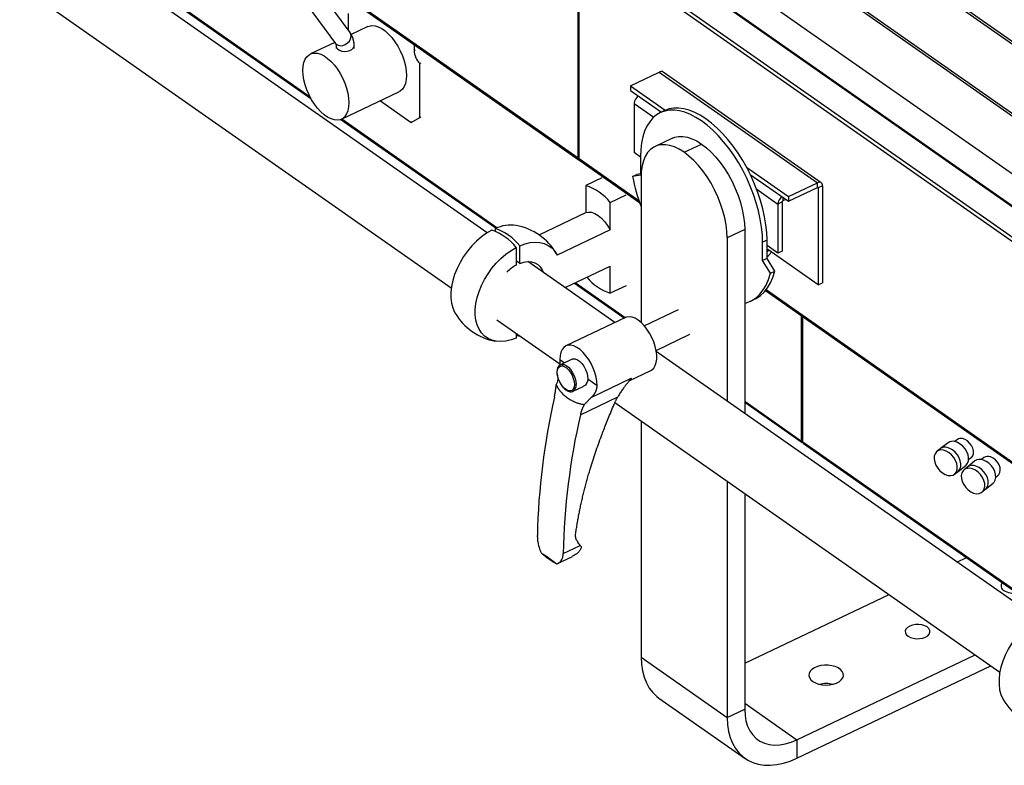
# Model space of a CAD drawing. Header units: millimetres. Extents: x 101 to 1818, y 136 to 1912.
# Tile 3 of 10: x 787 to 1223, y 529 to 859. Entities that reach past the tile are written whole.
import ezdxf

# ---------------------------------------------------------------- set-up
doc = ezdxf.new("R2010")
doc.units = ezdxf.units.MM

msp = doc.modelspace()

# ---------------------------------------------------------------- linework, layer by layer
at = {"color": 7, "linetype": 'Continuous', "lineweight": 25}
for p, q in [((1435.44, 701.43), (1059.1, 964.87)), ((1436.2, 702.13), (1059.86, 965.57)), ((1421.42, 679.44), (1045.08, 942.88)), ((1421.73, 680.4), (1045.39, 943.83)), ((1421.42, 653.85), (1045.08, 917.29)), ((1430.69, 632.77), (1044.05, 903.42)), ((1430.84, 633.13), (1044.44, 903.61)), ((993.76, 764.4), (803.37, 897.67)), ((1034.12, 797.44), (1034.12, 895.04)), ((1422.55, 623.14), (1034.44, 894.82)), ((1034.44, 797.21), (1034.44, 894.82)), ((1423.18, 624.61), (1035.08, 896.29)), ((933.03, 853.05), (907.19, 888.12)), ((900.75, 883.38), (926.59, 848.3)), ((1034.12, 797.44), (909.97, 884.34)), ((910.76, 883.27), (1034.45, 796.69)), ((915.39, 824.52), (840.35, 877.05)), ((840.59, 876.5), (915.72, 823.91)), ((786.74, 873.92), (977.86, 740.13)), ((932.14, 861.59), (932.14, 854.25)), ((940.94, 855.73), (933.53, 852.2)), ((926.26, 848.75), (915.48, 843.61)), ((926.84, 847.09), (926.84, 846.1)), ((934.84, 846.1), (934.84, 847.09)), ((961.41, 847.82), (961.41, 845.11)), ((961.87, 845.33), (961.41, 845.11)), ((964.42, 839.55), (963.95, 839.33)), ((963.95, 815.56), (963.95, 839.33)), ((1057.18, 829.5), (1069.99, 835.6)), ((1069.99, 835.6), (1139.98, 786.61)), ((1141.64, 786.62), (1071.65, 835.61)), ((1057.18, 829.5), (1072.64, 818.69)), ((1057.18, 829.5), (1057.18, 827.46)), ((929.24, 814.72), (954.69, 826.84)), ((1057.18, 827.46), (1070.9, 817.86)), ((946.45, 822.91), (960.14, 813.34)), ((1058.82, 821.73), (1058.82, 800.01)), ((1058.82, 821.73), (1067.5, 815.65)), ((960.14, 813.34), (963.95, 815.56)), ((963.95, 815.56), (964.42, 815.78)), ((1072.37, 818.56), (1070.44, 817.64)), ((929, 814.61), (997.75, 766.49)), ((998.09, 766.63), (929.33, 814.76)), ((960.6, 813.56), (960.14, 813.34)), ((1075.81, 806.36), (1068.1, 802.68)), ((1080.99, 800.09), (1088.71, 803.76)), ((1061.67, 798.02), (1058.82, 800.01)), ((1061.67, 798.2), (1061.67, 790.03)), ((1034.12, 797.44), (1034.44, 797.59)), ((1060.99, 778.63), (1034.44, 797.21)), ((1034.77, 796.47), (1061.22, 777.95)), ((1058.14, 789.33), (1060.07, 790.25)), ((1061.67, 790.03), (1058.14, 789.33)), ((1061.67, 790.57), (1060.07, 790.25)), ((1108.63, 793.49), (1127.17, 780.51)), ((1110.27, 790.3), (1127.17, 778.47)), ((1044.49, 788.78), (1037.47, 785.44)), ((1037.47, 785.44), (1037.47, 773.4)), ((1061.9, 788.96), (1061.9, 724.82)), ((1127.17, 780.51), (1139.98, 786.61)), ((1139.98, 784.57), (1139.98, 786.61)), ((1142.22, 785.31), (1140.29, 784.39)), ((1142.22, 785.31), (1142.22, 742.36)), ((1048.28, 777.87), (1055.3, 781.21)), ((1113.12, 783.72), (1122.45, 777.19)), ((1127.17, 778.47), (1139.98, 784.57)), ((1127.17, 780.51), (1127.17, 778.47)), ((1140.01, 784.58), (1140.29, 784.39)), ((1140.29, 784.39), (1140.29, 741.44)), ((1048.28, 765.83), (1048.28, 777.87)), ((1124.38, 778.11), (1122.45, 777.19)), ((1122.45, 777.19), (1122.45, 755.47)), ((1124.38, 778.11), (1124.38, 756.39)), ((1124.68, 780.21), (1124.68, 778.58)), ((1126.07, 779.24), (1124.68, 778.58)), ((1016.73, 763.53), (1037.47, 773.4)), ((997.35, 766.32), (997.35, 765.09)), ((1048.28, 765.83), (1024.77, 754.64)), ((1107.79, 765.91), (1100.08, 762.23)), ((1107.79, 765.91), (1107.79, 684.58)), ((1008.17, 750.92), (1008.17, 758.75)), ((1100.08, 762.23), (1100.08, 689.98)), ((1117.68, 761.26), (1115.75, 760.34)), ((1115.75, 752.17), (1115.75, 760.34)), ((1117.68, 753.09), (1117.68, 761.26)), ((1122.45, 755.47), (1117.68, 758.81)), ((1006.62, 758.01), (1006.62, 750.19)), ((1117.68, 756.78), (1118.02, 756.54)), ((1117.68, 756.09), (1117.71, 756.06)), ((1117.71, 756.06), (1117.68, 756.05)), ((1117.71, 754.02), (1117.71, 756.06)), ((1118.02, 757.03), (1118.02, 756.54)), ((1140.29, 741.44), (1118.02, 757.03)), ((1118.02, 756.54), (1118.43, 756.74)), ((1124.38, 756.39), (1122.45, 755.47)), ((1008.17, 750.92), (1006.62, 752)), ((1050.36, 724.78), (1011.82, 751.76)), ((1117.68, 753.09), (1115.75, 752.17)), ((1119.27, 746.54), (1115.75, 752.17)), ((1117.68, 754.01), (1117.71, 754.02)), ((1121.2, 747.46), (1117.68, 753.09)), ((1028.27, 740.24), (1048.28, 749.77)), ((1048.28, 737.74), (1048.28, 749.77)), ((1119.27, 746.54), (1121.2, 747.46)), ((1032.42, 742.22), (1054.51, 726.76)), ((1054.83, 726.91), (1032.74, 742.37)), ((1140.29, 741.44), (1142.22, 742.36)), ((1055.3, 741.08), (1048.28, 737.74)), ((1117.01, 738.9), (1297, 612.9)), ((1297.06, 613.38), (1117.28, 739.23)), ((1110.2, 734.12), (1112.13, 735.04)), ((1078.41, 730.39), (1063.42, 723.25)), ((998.08, 725.98), (1025.88, 706.51)), ((1055.01, 727), (1028.61, 714.43)), ((1133.02, 672.17), (1133.02, 727.69)), ((1133.53, 671.82), (1133.53, 727.33)), ((1006.62, 720), (1006.62, 717.92)), ((1068.58, 712.42), (1083.57, 719.55)), ((1008.17, 718.66), (1008.17, 718.92)), ((1008.38, 718.77), (1008.17, 718.66)), ((1237.43, 593.83), (1068.66, 711.97)), ((1025.92, 708.48), (1025.87, 705.85)), ((1025.92, 708.48), (1028.07, 706.97)), ((1031.4, 708.56), (1026.2, 706.09)), ((1056.71, 699.01), (1066.18, 703.52)), ((1038.33, 699.8), (1042.47, 696.9)), ((1040.07, 691.79), (1057.51, 700.1)), ((1031.79, 694.35), (1036.27, 696.48)), ((1035.02, 683.94), (1051.56, 691.82)), ((1050.35, 689.39), (1220.8, 570.07)), ((1133.02, 672.17), (1107.79, 689.83)), ((1107.79, 689.46), (1133.26, 671.63)), ((1061.9, 681.3), (1061.9, 576.66)), ((1133.64, 671.41), (1133.29, 671.61)), ((1241.98, 595.91), (1133.53, 671.82)), ((1197.97, 671.57), (1194.55, 668.96)), ((1202.02, 672.98), (1200.87, 672.1)), ((1133.77, 671.28), (1241.62, 595.78)), ((1194.55, 668.96), (1192.96, 667.74)), ((1209.77, 663.5), (1206.48, 660.83)), ((1206.96, 664.17), (1208.11, 665.05)), ((1213.75, 664.97), (1212.7, 664.13)), ((1200.69, 657.66), (1202.28, 658.88)), ((1202.28, 658.88), (1205.69, 661.5)), ((1206.48, 660.83), (1204.95, 659.59)), ((1100.08, 654.58), (1100.08, 549.93)), ((1218.99, 656.35), (1220.03, 657.19)), ((1212.93, 649.72), (1214.46, 650.96)), ((1214.46, 650.96), (1217.76, 653.62)), ((1107.79, 649.18), (1107.79, 553.61)), ((1027.42, 622.51), (1034.97, 626.1)), ((1017.75, 622.71), (1018.42, 622.27)), ((1024.97, 618.11), (1031.5, 621.22)), ((1201.81, 618.77), (1205.96, 620.74)), ((1024.31, 618.16), (1024.53, 617.96)), ((1107.79, 574.01), (1171.71, 604.44)), ((1061.9, 576.66), (1100.08, 549.93)), ((1130.94, 540.13), (1209.88, 577.71)), ((1130.94, 531.96), (1216.83, 572.85)), ((1069.83, 558.58), (1108, 531.86)), ((1107.79, 556.33), (1130.94, 540.13)), ((1100.08, 549.93), (1107.79, 553.61)), ((1130.94, 540.13), (1130.94, 531.96))]:
    msp.add_line(p, q, dxfattribs=at)
at = {"color": 7, "linetype": 'Continuous', "lineweight": 25, "flags": 128}
for points in [[(940.94, 855.73), (941.47, 855.94), (942.73, 856.16), (944.1, 856.05), (945.55, 855.61), (947.06, 854.85), (948.58, 853.78), (950.08, 852.44), (951.54, 850.84), (952.91, 849.04), (954.16, 847.06), (955.28, 844.95), (956.23, 842.76), (956.99, 840.53), (957.54, 838.33), (957.88, 836.19), (958, 834.16), (957.88, 832.29), (957.54, 830.62), (956.99, 829.2), (956.23, 828.04), (955.28, 827.18), (954.69, 826.84)], [(926.59, 848.3), (926.96, 847.91), (927.77, 847.45), (928.77, 847.27), (929.86, 847.39), (930.94, 847.81), (931.93, 848.48), (932.73, 849.35), (933.26, 850.33), (933.49, 851.35), (933.4, 852.3), (933.03, 853.05)], [(926.84, 847.06), (926.84, 847.05), (927.04, 846.37), (927.58, 845.75), (928.4, 845.26), (929.44, 844.92), (930.61, 844.78), (931.8, 844.84), (932.9, 845.11), (933.82, 845.54), (934.48, 846.12), (934.81, 846.78), (934.84, 847.09)], [(912.18, 836.29), (912.29, 838.16), (912.63, 839.82), (913.19, 841.25), (913.95, 842.41), (914.9, 843.27), (916.01, 843.82), (917.27, 844.04), (918.64, 843.93), (920.09, 843.49), (921.6, 842.72), (923.12, 841.66), (924.62, 840.32), (926.08, 838.72), (927.45, 836.92), (928.7, 834.94), (929.82, 832.83), (930.77, 830.64), (931.53, 828.41), (932.09, 826.21), (932.42, 824.07), (932.54, 822.04), (932.42, 820.17), (932.09, 818.5), (931.53, 817.08), (930.77, 815.92), (929.82, 815.05), (928.7, 814.51), (927.45, 814.29), (926.08, 814.4), (924.62, 814.84), (923.12, 815.6), (921.6, 816.67), (920.09, 818.01), (918.64, 819.61), (917.27, 821.41), (916.01, 823.39), (914.9, 825.5), (913.95, 827.69), (913.19, 829.92), (912.63, 832.12), (912.29, 834.26), (912.18, 836.29)], [(1115.75, 760.34), (1115.63, 763.62), (1115.29, 767.04), (1114.71, 770.56), (1113.92, 774.15), (1112.91, 777.79), (1111.7, 781.44), (1110.28, 785.08), (1108.69, 788.66), (1106.92, 792.16), (1105, 795.55), (1102.94, 798.81), (1100.76, 801.9), (1098.47, 804.79), (1096.11, 807.47), (1093.67, 809.9), (1091.2, 812.08), (1088.71, 813.97), (1086.21, 815.57), (1083.74, 816.86), (1081.31, 817.83), (1078.94, 818.47), (1076.65, 818.77), (1074.47, 818.74), (1072.41, 818.37), (1070.49, 817.67), (1068.72, 816.64), (1067.13, 815.29), (1065.72, 813.63), (1064.5, 811.68), (1063.49, 809.45), (1062.7, 806.97), (1062.13, 804.25), (1061.78, 801.32), (1061.67, 798.2)], [(1117.68, 761.26), (1117.56, 764.54), (1117.21, 767.96), (1116.64, 771.48), (1115.85, 775.07), (1114.84, 778.71), (1113.63, 782.36), (1112.21, 785.99), (1110.62, 789.58), (1108.85, 793.08), (1106.93, 796.47), (1104.87, 799.73), (1102.69, 802.81), (1100.4, 805.71), (1098.03, 808.38), (1095.6, 810.82), (1093.13, 812.99), (1090.63, 814.89), (1088.14, 816.49), (1085.67, 817.78), (1083.23, 818.74), (1080.87, 819.38), (1078.58, 819.69), (1076.4, 819.66), (1074.34, 819.29), (1072.42, 818.58), (1072.37, 818.56)], [(1075.81, 806.36), (1076.81, 806.75), (1078.55, 807.12), (1080.42, 807.14), (1082.4, 806.8), (1084.46, 806.12), (1086.57, 805.11), (1088.71, 803.76)], [(1080.99, 800.09), (1078.85, 801.43), (1076.74, 802.45), (1074.69, 803.13), (1072.71, 803.46), (1070.84, 803.45), (1069.09, 803.08), (1067.49, 802.36), (1066.07, 801.31), (1064.83, 799.94), (1063.79, 798.26), (1062.98, 796.3), (1062.38, 794.07), (1062.02, 791.62), (1061.9, 788.96)], [(1088.71, 803.76), (1090.84, 802.11), (1092.95, 800.18), (1095.01, 797.98), (1096.99, 795.54), (1098.86, 792.9), (1100.61, 790.09), (1102.2, 787.14), (1103.63, 784.1), (1104.87, 780.99), (1105.9, 777.86), (1106.72, 774.75), (1107.31, 771.69), (1107.67, 768.73), (1107.79, 765.91)], [(1100.08, 762.23), (1099.96, 765.06), (1099.6, 768.02), (1099.01, 771.07), (1098.19, 774.19), (1097.15, 777.31), (1095.91, 780.42), (1094.49, 783.47), (1092.89, 786.42), (1091.15, 789.23), (1089.27, 791.87), (1087.3, 794.3), (1085.24, 796.5), (1083.13, 798.44), (1080.99, 800.09)], [(1037.47, 773.4), (1038.66, 773.67), (1039.99, 773.56), (1041.41, 773.06), (1042.88, 772.2), (1044.34, 771.01), (1045.76, 769.52), (1047.09, 767.77), (1048.28, 765.83)], [(995.81, 765.59), (993.5, 764.24), (991.24, 762.62), (989.06, 760.74), (986.99, 758.65), (985.07, 756.36), (983.31, 753.92), (981.76, 751.36), (980.43, 748.72), (979.34, 746.03), (978.5, 743.35), (977.94, 740.7), (977.66, 738.13), (977.66, 735.67), (977.94, 733.37), (978.5, 731.26), (979.34, 729.36), (979.5, 729.08)], [(1008.17, 758.75), (1010.51, 759.61), (1012.8, 760.14), (1015.01, 760.33), (1017.1, 760.19), (1019.05, 759.71), (1020.81, 758.9), (1022.37, 757.77), (1023.69, 756.34), (1024.77, 754.64)], [(1006.62, 717.92), (1004.32, 717.07), (1002.06, 716.54), (999.87, 716.34), (997.81, 716.46), (995.88, 716.91), (994.13, 717.69), (992.57, 718.77), (991.24, 720.14), (990.15, 721.79), (989.32, 723.69), (988.76, 725.8), (988.47, 728.1), (988.47, 730.55), (988.76, 733.13), (989.32, 735.77), (990.15, 738.46), (991.24, 741.15), (992.57, 743.79), (994.13, 746.35), (995.88, 748.79), (997.81, 751.08), (999.87, 753.17), (1002.06, 755.04), (1004.32, 756.67), (1006.62, 758.01)], [(1008.17, 750.92), (1009.98, 751.5), (1011.72, 751.76), (1013.36, 751.67), (1014.85, 751.25), (1016.15, 750.51), (1017.24, 749.47), (1018.07, 748.14), (1018.49, 747.09)], [(1107.79, 733.25), (1108.9, 733.59), (1110.94, 734.5), (1112.81, 735.75), (1114.5, 737.32), (1116.01, 739.2), (1117.31, 741.37), (1118.4, 743.83), (1119.27, 746.54)], [(1112.13, 735.04), (1112.87, 735.42), (1114.74, 736.67), (1116.43, 738.24), (1117.93, 740.12), (1119.24, 742.29), (1120.33, 744.75), (1121.2, 747.46)], [(1066.18, 703.52), (1066.68, 703.81), (1067.52, 704.61), (1068.17, 705.69), (1068.61, 707.04), (1068.84, 708.61), (1068.84, 710.37), (1068.61, 712.25), (1068.17, 714.22), (1067.52, 716.22), (1066.68, 718.19), (1065.67, 720.08), (1064.53, 721.84), (1063.28, 723.42), (1061.96, 724.78), (1060.59, 725.87), (1059.23, 726.68), (1057.91, 727.18), (1056.66, 727.35), (1055.51, 727.19), (1055.01, 727)], [(1006.62, 719.16), (1006.85, 719.07), (1008.17, 718.66)], [(1042.47, 696.9), (1042.35, 698.73), (1042.02, 700.66), (1041.47, 702.65), (1040.72, 704.64), (1039.8, 706.58), (1038.72, 708.41), (1037.52, 710.09), (1036.22, 711.56), (1034.88, 712.79), (1033.51, 713.75), (1032.16, 714.4), (1030.87, 714.74), (1029.67, 714.74), (1028.59, 714.42), (1027.67, 713.78), (1026.92, 712.83), (1026.37, 711.61), (1026.04, 710.15), (1025.92, 708.48)], [(1031.4, 708.56), (1031.84, 708.7), (1032.73, 708.68), (1033.7, 708.31), (1034.69, 707.61), (1035.66, 706.63), (1036.54, 705.41), (1037.29, 704.04), (1037.86, 702.59), (1038.21, 701.15), (1038.33, 699.8)], [(1032.37, 697.36), (1032.25, 696.24), (1031.9, 695.35), (1031.34, 694.75), (1030.61, 694.49), (1029.75, 694.57), (1028.82, 695), (1027.87, 695.74), (1026.96, 696.75), (1026.16, 697.96), (1025.51, 699.3), (1025.05, 700.69), (1024.82, 702.04), (1024.82, 703.26), (1025.05, 704.27), (1025.51, 705.02), (1026.16, 705.45), (1026.96, 705.55), (1027.87, 705.29), (1028.82, 704.7), (1029.75, 703.82), (1030.61, 702.7), (1031.34, 701.41), (1031.9, 700.03), (1032.25, 698.66), (1032.37, 697.36)], [(1026.22, 706.09), (1026.93, 706.26), (1027.81, 706.13), (1028.76, 705.68), (1029.72, 704.94), (1030.64, 703.94), (1031.47, 702.74), (1032.17, 701.41), (1032.69, 700.01), (1033.02, 698.62), (1033.13, 697.32)], [(1205.69, 661.5), (1205.92, 661.69), (1206.54, 662.53), (1206.89, 663.61), (1206.95, 664.86), (1206.71, 666.2), (1206.18, 667.56), (1205.4, 668.87), (1204.42, 670.04), (1203.28, 671), (1202.06, 671.71), (1200.83, 672.11)], [(1208.11, 665.05), (1208.18, 665.11), (1208.76, 665.83), (1209.07, 666.79), (1209.08, 667.92), (1208.79, 669.13), (1208.22, 670.33), (1207.42, 671.43), (1206.45, 672.35), (1205.37, 673.03), (1204.28, 673.41)], [(1195.82, 668.27), (1194.65, 668.36), (1193.6, 668.11), (1192.74, 667.54), (1192.11, 666.7), (1191.76, 665.62), (1191.71, 664.38), (1191.95, 663.03), (1192.48, 661.67), (1193.26, 660.37), (1194.24, 659.2), (1195.38, 658.23), (1196.6, 657.53), (1197.83, 657.12), (1199.01, 657.04), (1200.06, 657.29), (1200.92, 657.85), (1201.54, 658.7), (1201.89, 659.77), (1201.95, 661.02), (1201.71, 662.36), (1201.18, 663.73), (1200.4, 665.03), (1199.41, 666.2), (1198.28, 667.16), (1197.06, 667.87), (1195.82, 668.27)], [(1202.28, 658.88), (1202.51, 659.07), (1203.13, 659.92), (1203.48, 660.99), (1203.54, 662.24), (1203.29, 663.58), (1202.77, 664.95), (1201.99, 666.25), (1201, 667.42), (1199.87, 668.38), (1198.65, 669.09), (1197.41, 669.49)], [(1202.28, 658.88), (1202.51, 659.07), (1203.13, 659.92), (1203.48, 660.99), (1203.54, 662.24), (1203.29, 663.58), (1202.77, 664.95), (1201.99, 666.25), (1201, 667.42), (1199.87, 668.38), (1198.65, 669.09), (1197.41, 669.49)], [(1217.76, 653.62), (1218.21, 654.07), (1218.74, 655.02), (1218.98, 656.17), (1218.92, 657.46), (1218.56, 658.82), (1217.92, 660.16), (1217.04, 661.41), (1215.97, 662.49), (1214.77, 663.34), (1213.51, 663.92)], [(1220.03, 657.19), (1220.36, 657.52), (1220.83, 658.37), (1221, 659.42), (1220.87, 660.59), (1220.45, 661.8), (1219.76, 662.95), (1218.86, 663.97), (1217.81, 664.77), (1216.69, 665.3)], [(1208.69, 660.02), (1207.44, 660.28), (1206.29, 660.22), (1205.29, 659.83), (1204.5, 659.14), (1203.97, 658.2), (1203.73, 657.04), (1203.79, 655.75), (1204.15, 654.39), (1204.79, 653.05), (1205.67, 651.8), (1206.74, 650.72), (1207.94, 649.87), (1209.19, 649.29), (1210.43, 649.03), (1211.59, 649.09), (1212.59, 649.48), (1213.38, 650.16), (1213.91, 651.11), (1214.15, 652.27), (1214.09, 653.56), (1213.73, 654.92), (1213.09, 656.26), (1212.21, 657.5), (1211.14, 658.59), (1209.94, 659.44), (1208.69, 660.02)], [(1214.46, 650.96), (1214.91, 651.4), (1215.44, 652.35), (1215.69, 653.51), (1215.62, 654.8), (1215.26, 656.15), (1214.62, 657.5), (1213.74, 658.74), (1212.67, 659.83), (1211.48, 660.68), (1210.22, 661.26)], [(1214.46, 650.96), (1214.91, 651.4), (1215.44, 652.35), (1215.69, 653.51), (1215.62, 654.8), (1215.26, 656.15), (1214.62, 657.5), (1213.74, 658.74), (1212.67, 659.83), (1211.48, 660.68), (1210.22, 661.26)], [(1033.41, 628.4), (1033.75, 627.77), (1034.02, 627.28)], [(1034.37, 626.77), (1034.71, 626.4), (1034.97, 626.1)], [(1238.58, 594.46), (1236.27, 593.12), (1234.01, 591.49), (1231.83, 589.62), (1229.76, 587.53), (1227.84, 585.24), (1226.09, 582.8), (1224.53, 580.24), (1223.2, 577.6), (1222.11, 574.91), (1221.28, 572.22), (1220.71, 569.58), (1220.43, 567), (1220.43, 564.55), (1220.71, 562.25), (1221.28, 560.14), (1222.11, 558.24), (1222.27, 557.96)], [(1180.13, 586), (1181.18, 585.43), (1182.45, 585.04), (1183.84, 584.86), (1185.28, 584.88), (1186.65, 585.13), (1187.87, 585.57), (1188.85, 586.17), (1189.52, 586.9), (1189.85, 587.71), (1189.8, 588.54), (1189.38, 589.33), (1188.61, 590.04), (1187.56, 590.6), (1186.3, 590.99), (1184.9, 591.18), (1183.46, 591.15), (1182.09, 590.9), (1180.87, 590.47), (1179.89, 589.86), (1179.22, 589.13), (1178.9, 588.32), (1178.95, 587.49), (1179.37, 586.7), (1180.13, 586)], [(1061.9, 576.66), (1062.05, 573.53), (1062.5, 570.57), (1063.23, 567.81), (1064.25, 565.28), (1065.55, 562.99), (1067.1, 560.99), (1068.91, 559.27), (1069.83, 558.58)], [(1137.97, 565.92), (1139.15, 565.26), (1140.55, 564.75), (1142.11, 564.43), (1143.76, 564.32), (1145.4, 564.41), (1146.98, 564.7), (1148.41, 565.18), (1149.63, 565.83), (1150.57, 566.61), (1151.21, 567.49), (1151.5, 568.43), (1151.43, 569.38), (1151.01, 570.31), (1150.26, 571.16), (1149.21, 571.89), (1147.91, 572.48), (1146.42, 572.9), (1144.81, 573.12), (1143.15, 573.13), (1141.53, 572.94), (1140.02, 572.55), (1138.69, 571.98), (1137.6, 571.26), (1136.8, 570.43), (1136.34, 569.51), (1136.22, 568.56), (1136.47, 567.61), (1137.06, 566.72), (1137.97, 565.92)], [(1100.08, 549.93), (1100.23, 546.8), (1100.67, 543.84), (1101.41, 541.08), (1102.43, 538.55), (1103.72, 536.27), (1105.28, 534.26), (1107.08, 532.55), (1109.12, 531.14), (1111.36, 530.06), (1113.79, 529.31), (1116.39, 528.89), (1119.13, 528.83), (1121.98, 529.11), (1124.92, 529.73), (1127.91, 530.68), (1130.94, 531.96)], [(1107.79, 553.61), (1107.94, 550.93), (1108.37, 548.43), (1109.09, 546.13), (1110.09, 544.07), (1111.34, 542.26), (1112.84, 540.74), (1114.57, 539.51), (1116.51, 538.6), (1118.62, 538.02), (1120.9, 537.77), (1123.29, 537.86), (1125.79, 538.29), (1128.35, 539.05), (1130.94, 540.13)]]:
    msp.add_lwpolyline(points, dxfattribs=at)
at = {"color": 7, "linetype": 'Continuous', "lineweight": 25}
for centre, radius, start, end in [((970.08, 845.47), 8.67, 182.4056, 225.1104), ((1070.83, 834.24), 1.6, 58.9026, 121.6351), ((1062.98, 821.47), 4.16, 122.6226, 176.4946), ((1034.92, 797.35), 0.799, 173.5751, 248.606), ((1035.31, 797.15), 0.873, 175.8528, 231.4706), ((1142.85, 806.11), 86.35, 191.2055, 200.3822), ((1030.2, 763.55), 23.06, 38.3759, 71.64), ((1140.79, 785.43), 1.43, 354.9405, 124.6342), ((1140.09, 784.41), 0.197, 354.9405, 124.6342), ((1126.6, 776.93), 4.16, 122.6226, 176.4946), ((1124.94, 778.07), 0.569, 117.1325, 176.6841), ((1004.25, 751.86), 16.03, 81.7725, 115.511), ((1001.99, 742.12), 26, 30.1135, 79.9025), ((988.55, 743.71), 23.05, 38.3628, 71.6531), ((990.1, 744.45), 23.05, 38.3628, 71.6531), ((1117.45, 756.57), 0.569, 297.1325, 356.6841), ((1115.8, 757.72), 4.16, 297.3291, 334.8058), ((1016.15, 733.15), 19.52, 119.2275, 134.3204), ((1055.4, 759.32), 22.72, 219.6262, 251.7535), ((1001.99, 742.12), 26, 210.1135, 259.9025), ((1030.13, 696.88), 3.04, 303.8318, 8.3178), ((1323.51, 623.66), 307.61, 167.2175, 178.7217), ((1335.12, 615.63), 307.78, 167.176, 178.7197), ((1133.64, 672.13), 0.621, 175.4614, 235.9114), ((1134.16, 671.77), 0.632, 175.7267, 231.5967), ((1199.97, 668.77), 3.45, 75.6942, 125.5507), ((1203.6, 670.81), 2.68, 75.3705, 125.8744), ((1196.56, 666.15), 3.45, 75.6942, 125.5507), ((1212.02, 660.41), 3.81, 66.9084, 126.0126), ((1215.51, 662.59), 2.96, 66.4037, 126.5173), ((1208.72, 657.75), 3.81, 66.9084, 126.0126), ((1223.58, 608.18), 2.23, 140.3196, 242.8075), ((1226.8, 613.29), 8.26, 239.1283, 279.9793), ((1143.87, 552.23), 12.76, 76.7837, 103.2163), ((1244.76, 571), 26, 210.1135, 259.9025)]:
    msp.add_arc(centre, radius, start, end, dxfattribs=at)
for points, knots in [([(934.84, 847.09), (934.83, 847.46), (934.81, 848.47), (934.52, 849.99), (933.94, 851.64), (933.34, 852.57), (933.03, 853.05)], [0, 0, 0, 0, 0.170968, 0.467695, 0.725566, 1, 1, 1, 1]), ([(926.59, 848.3), (926.6, 848.29), (926.64, 848.24), (926.75, 847.99), (926.84, 847.53), (926.84, 847.17), (926.84, 847.09)], [0, 0, 0, 0, 0.182866, 0.526137, 0.885379, 1, 1, 1, 1]), ([(1026.24, 706.06), (1026.17, 706.04), (1025.83, 705.94), (1025.37, 705.45), (1024.92, 704.68), (1024.68, 703.69), (1024.64, 702.53), (1024.81, 701.23), (1025.18, 699.89), (1025.65, 698.71), (1026.04, 698.05), (1026.19, 697.79)], [0, 0, 0, 0, 0.033689, 0.152571, 0.271685, 0.396711, 0.526721, 0.657728, 0.788174, 0.918189, 1, 1, 1, 1]), ([(1024.32, 697.26), (1024.7, 698), (1025.12, 698.79), (1025.27, 699.66), (1025.28, 699.72)], [0, 0, 0, 0, 0.933267, 1, 1, 1, 1]), ([(1026.19, 697.79), (1026.27, 697.64), (1026.58, 697.06), (1027.25, 696.2), (1028.16, 695.27), (1029.12, 694.59), (1030.07, 694.18), (1030.94, 694.11), (1031.54, 694.18), (1031.79, 694.36), (1031.82, 694.38)], [0, 0, 0, 0, 0.058535, 0.216873, 0.376009, 0.536538, 0.698774, 0.842277, 0.980078, 1, 1, 1, 1]), ([(1038.33, 699.8), (1038.3, 699.45), (1038.25, 698.75), (1037.71, 697.58), (1037, 696.69), (1036.32, 696.54), (1036.26, 696.53)], [0, 0, 0, 0, 0.23639, 0.475536, 0.94869, 1, 1, 1, 1]), ([(1057.51, 700.1), (1057.49, 700.06), (1057.45, 700), (1057.38, 699.89), (1057.3, 699.79), (1057.22, 699.67), (1057.13, 699.55), (1057.03, 699.42), (1056.93, 699.29), (1056.83, 699.15), (1056.71, 699.01), (1056.59, 698.86), (1056.47, 698.7), (1056.34, 698.54), (1056.13, 698.28), (1055.83, 697.92), (1055.43, 697.43), (1055, 696.9), (1054.54, 696.31), (1054.05, 695.67), (1053.54, 694.97), (1053.03, 694.24), (1052.53, 693.48), (1052.03, 692.67), (1051.72, 692.1), (1051.56, 691.82)], [0, 0, 0, 0, 0.01775, 0.035557, 0.05348, 0.071574, 0.089896, 0.1085, 0.127436, 0.146754, 0.1665, 0.186717, 0.207445, 0.228723, 0.250587, 0.307775, 0.368287, 0.432529, 0.50084, 0.578092, 0.657524, 0.739299, 0.823558, 0.910423, 1, 1, 1, 1]), ([(1023.51, 691.72), (1023.54, 691.85), (1023.6, 692.11), (1023.68, 692.51), (1023.76, 692.92), (1023.83, 693.33), (1023.9, 693.75), (1023.97, 694.17), (1024.03, 694.6), (1024.09, 695.03), (1024.14, 695.47), (1024.19, 695.91), (1024.24, 696.36), (1024.28, 696.81), (1024.3, 697.11), (1024.32, 697.26)], [0, 0, 0, 0, 0.075041, 0.150384, 0.226034, 0.301993, 0.378264, 0.454849, 0.531753, 0.608977, 0.686524, 0.764397, 0.842599, 0.921133, 1, 1, 1, 1]), ([(1024.32, 697.26), (1024.37, 697.16), (1024.47, 696.94), (1024.63, 696.63), (1024.79, 696.32), (1024.97, 696.02), (1025.16, 695.71), (1025.35, 695.42), (1025.56, 695.12), (1025.77, 694.83), (1025.99, 694.54), (1026.22, 694.25), (1026.79, 693.58), (1027.78, 692.58), (1029.31, 691.37), (1031, 690.33), (1032.42, 689.66), (1033.48, 689.26), (1034.14, 689.04), (1034.81, 688.86), (1035.47, 688.7), (1036.13, 688.58), (1036.58, 688.53), (1036.8, 688.5)], [0, 0, 0, 0, 0.021695, 0.043578, 0.065661, 0.087953, 0.110466, 0.13321, 0.156195, 0.179429, 0.202923, 0.226686, 0.250726, 0.374527, 0.500126, 0.626165, 0.750452, 0.79372, 0.836239, 0.878065, 0.919259, 0.959882, 1, 1, 1, 1]), ([(1040.07, 691.79), (1040.14, 691.87), (1040.29, 692.02), (1040.51, 692.24), (1040.71, 692.47), (1040.9, 692.71), (1041.09, 692.94), (1041.25, 693.18), (1041.41, 693.42), (1041.56, 693.66), (1041.7, 693.9), (1041.85, 694.21), (1042.02, 694.59), (1042.18, 695.05), (1042.31, 695.51), (1042.4, 695.97), (1042.45, 696.43), (1042.46, 696.74), (1042.47, 696.9)], [0, 0, 0, 0, 0.052682, 0.104704, 0.156085, 0.206842, 0.256993, 0.306559, 0.35556, 0.404016, 0.451948, 0.499381, 0.584751, 0.669148, 0.752718, 0.835613, 0.917988, 1, 1, 1, 1]), ([(1032.91, 631.01), (1032.96, 631.37), (1033.06, 632.09), (1033.23, 633.18), (1033.4, 634.27), (1033.58, 635.36), (1033.76, 636.45), (1033.96, 637.55), (1034.16, 638.65), (1034.36, 639.75), (1034.58, 640.85), (1034.8, 641.95), (1035.03, 643.06), (1035.27, 644.17), (1035.51, 645.28), (1035.77, 646.39), (1036.03, 647.5), (1036.29, 648.62), (1036.57, 649.74), (1036.85, 650.86), (1037.14, 651.98), (1037.43, 653.11), (1037.74, 654.23), (1038.05, 655.36), (1038.37, 656.49), (1038.7, 657.63), (1039.03, 658.76), (1039.62, 660.74), (1040.51, 663.57), (1041.73, 667.26), (1043.02, 670.97), (1044.25, 674.31), (1045.41, 677.33), (1046.51, 680.1), (1047.7, 683.05), (1049, 686.19), (1049.91, 688.35), (1050.38, 689.46)], [0, 0, 0, 0, 0.019054, 0.038105, 0.057156, 0.076207, 0.095259, 0.114314, 0.133373, 0.152436, 0.171505, 0.190582, 0.209667, 0.228761, 0.247866, 0.266982, 0.286112, 0.305255, 0.324414, 0.343589, 0.362781, 0.381991, 0.401222, 0.420473, 0.439746, 0.459042, 0.478362, 0.497708, 0.559923, 0.622497, 0.685465, 0.748861, 0.792605, 0.839583, 0.889804, 0.943274, 1, 1, 1, 1]), ([(1040.07, 691.79), (1040, 691.73), (1039.86, 691.59), (1039.65, 691.39), (1039.44, 691.18), (1039.23, 690.97), (1039.02, 690.76), (1038.75, 690.48), (1038.42, 690.14), (1038.02, 689.74), (1037.62, 689.33), (1037.21, 688.92), (1036.94, 688.64), (1036.8, 688.5)], [0, 0, 0, 0, 0.067531, 0.134625, 0.201326, 0.267677, 0.333725, 0.399514, 0.52024, 0.640369, 0.760182, 0.879964, 1, 1, 1, 1]), ([(1050.38, 689.46), (1050.46, 689.62), (1050.6, 689.93), (1050.83, 690.41), (1051.07, 690.88), (1051.31, 691.35), (1051.48, 691.66), (1051.56, 691.82)], [0, 0, 0, 0, 0.198865, 0.39823, 0.598162, 0.798729, 1, 1, 1, 1]), ([(1036.8, 688.5), (1036.74, 688.4), (1036.61, 688.18), (1036.43, 687.85), (1036.26, 687.51), (1036.1, 687.17), (1035.94, 686.82), (1035.8, 686.47), (1035.66, 686.12), (1035.53, 685.77), (1035.41, 685.41), (1035.3, 685.05), (1035.2, 684.68), (1035.1, 684.31), (1035.05, 684.07), (1035.02, 683.94)], [0, 0, 0, 0, 0.079028, 0.157695, 0.236004, 0.313958, 0.391559, 0.468811, 0.545715, 0.622274, 0.698491, 0.77437, 0.849912, 0.925121, 1, 1, 1, 1]), ([(1015.97, 630.52), (1015.97, 630.44), (1015.96, 630.27), (1015.97, 630.02), (1015.98, 629.75), (1015.99, 629.49), (1016.01, 629.22), (1016.03, 628.94), (1016.08, 628.44), (1016.18, 627.68), (1016.38, 626.67), (1016.63, 625.65), (1016.89, 624.81), (1017.13, 624.15), (1017.32, 623.66), (1017.53, 623.18), (1017.67, 622.86), (1017.75, 622.71)], [0, 0, 0, 0, 0.035857, 0.071641, 0.107396, 0.143165, 0.178991, 0.214916, 0.250984, 0.375642, 0.500328, 0.624724, 0.749911, 0.812714, 0.875191, 0.93755, 1, 1, 1, 1]), ([(1033.41, 628.4), (1033.38, 628.45), (1033.33, 628.55), (1033.26, 628.71), (1033.19, 628.88), (1033.13, 629.05), (1033.08, 629.23), (1033.03, 629.41), (1032.98, 629.64), (1032.94, 629.93), (1032.91, 630.28), (1032.9, 630.64), (1032.9, 630.88), (1032.91, 631.01)], [0, 0, 0, 0, 0.0713083, 0.142524, 0.2137349, 0.2850285, 0.356492, 0.4282123, 0.500275, 0.6258962, 0.7507487, 0.8752948, 1, 1, 1, 1]), ([(1035.22, 624.84), (1035.02, 624.41), (1034.59, 623.5), (1033.36, 622.21), (1032.13, 621.64), (1031.45, 621.32)], [0, 0, 0, 0, 0.284474, 0.601046, 1, 1, 1, 1]), ([(1034.37, 626.77), (1034.34, 626.81), (1034.27, 626.89), (1034.18, 627.01), (1034.09, 627.14), (1034.04, 627.23), (1034.02, 627.28)], [0, 0, 0, 0, 0.250128, 0.499896, 0.749716, 1, 1, 1, 1]), ([(1035.38, 625.64), (1035.39, 625.63), (1035.41, 625.61), (1035.42, 625.56), (1035.42, 625.5), (1035.41, 625.45), (1035.41, 625.43)], [0, 0, 0, 0, 0.194812, 0.426403, 0.6948, 1, 1, 1, 1]), ([(1024.53, 617.96), (1024.39, 618.06), (1024.11, 618.26), (1023.7, 618.56), (1023.32, 618.84), (1022.97, 619.1), (1022.43, 619.52), (1021.72, 620.06), (1020.86, 620.69), (1020.03, 621.24), (1019.25, 621.73), (1018.48, 622.21), (1018, 622.54), (1017.75, 622.71)], [0, 0, 0, 0, 0.0559874, 0.1089233, 0.1588299, 0.2057311, 0.2496527, 0.3811921, 0.5000053, 0.6188135, 0.7503587, 0.8657481, 1, 1, 1, 1]), ([(1018.38, 622.2), (1018.84, 621.84), (1020.49, 620.59), (1022.45, 619.22), (1023.95, 618.26), (1024.26, 618.07)], [0, 0, 0, 0, 0.23767, 0.842956, 1, 1, 1, 1]), ([(1024.53, 617.96), (1024.59, 617.98), (1024.71, 618.01), (1024.89, 618.07), (1025.05, 618.15), (1025.22, 618.23), (1025.38, 618.32), (1025.54, 618.42), (1025.82, 618.62), (1026.19, 618.96), (1026.61, 619.51), (1026.95, 620.14), (1027.17, 620.74), (1027.29, 621.25), (1027.36, 621.66), (1027.4, 622.07), (1027.41, 622.36), (1027.42, 622.51)], [0, 0, 0, 0, 0.035742, 0.071417, 0.107065, 0.142726, 0.178437, 0.214239, 0.250169, 0.375254, 0.499635, 0.624311, 0.749016, 0.812058, 0.874749, 0.93732, 1, 1, 1, 1])]:
    msp.add_open_spline(points, degree=3, knots=knots, dxfattribs=at)
for points in [[(1034.97, 626.1), (1035.12, 625.94), (1035.26, 625.79), (1035.38, 625.64)], [(1035.41, 625.43), (1035.35, 625.23), (1035.29, 625.03), (1035.22, 624.84)]]:
    msp.add_open_spline(points, degree=3, dxfattribs=at)

doc.saveas('drawing.dxf')
